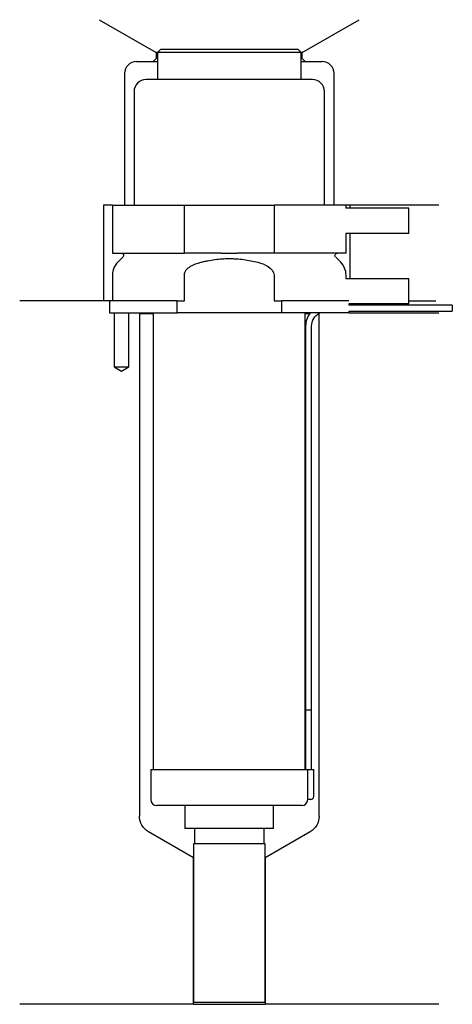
# Model space of a CAD drawing. Header units: millimetres. Extents: x 37 to 109, y 217 to 382.
import ezdxf

# ---------------------------------------------------------------- set-up
doc = ezdxf.new("R2010")
doc.units = ezdxf.units.MM
for name, color, linetype in [('201', 7, 'Continuous'), ('30', 7, 'Continuous'), ('32', 7, 'Continuous')]:
    doc.layers.add(name, color=color, linetype=linetype)

msp = doc.modelspace()

# ---------------------------------------------------------------- linework, layer by layer
at = {"layer": '201', "color": 113}
for p, q in [((50.48, 381.9), (60.01, 376.4)), ((84.41, 376.4), (93.93, 381.9)), ((60.01, 375.4), (59.51, 374.9)), ((60.01, 376.4), (60.01, 375.4)), ((60.21, 376.4), (60.01, 376.4)), ((60.21, 375.4), (60.01, 375.4)), ((84.41, 376.4), (84.21, 376.4)), ((84.41, 375.4), (84.21, 375.4)), ((84.41, 375.4), (84.41, 376.4)), ((84.91, 374.9), (84.41, 375.4)), ((56.71, 374.9), (59.51, 374.9)), ((59.51, 374.9), (60.21, 374.9)), ((84.21, 374.9), (84.91, 374.9)), ((84.91, 374.9), (87.71, 374.9)), ((54.71, 372.9), (54.71, 350.9)), ((89.71, 350.9), (89.71, 372.9)), ((52.71, 350.9), (51.21, 350.9)), ((51.21, 350.9), (51.21, 334.9)), ((107.21, 350.9), (91.71, 350.9)), ((92.33, 350.9), (92.33, 350.4)), ((92.33, 346.2), (92.33, 338.6)), ((51.21, 334.9), (37.21, 334.9)), ((52.21, 334.9), (37.21, 334.9)), ((52.21, 334.9), (52.21, 332.9)), ((102.21, 334.9), (106.69, 334.9)), ((102.21, 334.9), (106.69, 334.9)), ((52.96, 332.9), (52.96, 323.9)), ((55.46, 323.9), (55.46, 332.9)), ((57.11, 332.9), (57.21, 332.8)), ((57.21, 332.8), (59.51, 332.8)), ((57.21, 332.8), (57.21, 248.81)), ((84.91, 332.8), (85.66, 332.8)), ((87.1, 332.8), (87.21, 332.8)), ((87.21, 332.8), (87.31, 332.9)), ((87.21, 248.81), (87.21, 332.8)), ((92.21, 332.9), (107.21, 332.9)), ((52.96, 323.9), (54.21, 323.18)), ((54.21, 323.18), (55.46, 323.9)), ((66.21, 241.88), (58.71, 246.21)), ((85.71, 246.21), (78.21, 241.88)), ((66.21, 217.38), (66.21, 241.88)), ((78.21, 241.88), (78.21, 217.38)), ((66.21, 217.38), (37.21, 217.38)), ((66.21, 217.38), (78.21, 217.38)), ((107.21, 217.38), (78.21, 217.38))]:
    msp.add_line(p, q, dxfattribs=at)
for centre, start, end in [((56.71, 372.9), 90, 180), ((87.71, 372.9), 0, 90)]:
    msp.add_arc(centre, 2, start, end, dxfattribs=at)
at = {"layer": '201', "color": 113, "extrusion": (0, 0, -1)}
for centre, start, end in [((-60.21, 248.81), 300, 360), ((-84.21, 248.81), 180, 240)]:
    msp.add_arc(centre, 3, start, end, dxfattribs=at)
at = {"layer": '30', "color": 113}
for p, q in [((60.71, 376.9), (60.21, 376.4)), ((83.71, 376.9), (60.71, 376.9)), ((84.21, 376.4), (83.71, 376.9)), ((60.21, 376.4), (60.21, 371.9)), ((84.21, 376.4), (60.21, 376.4)), ((84.21, 371.9), (84.21, 376.4)), ((86.11, 371.9), (58.31, 371.9)), ((56.31, 369.9), (56.31, 350.9)), ((88.11, 350.9), (88.11, 369.9)), ((52.71, 350.9), (52.71, 342.9)), ((52.71, 350.9), (64.71, 350.9)), ((64.71, 342.9), (64.71, 350.9)), ((64.71, 350.9), (79.71, 350.9)), ((79.71, 350.9), (79.71, 342.9)), ((91.71, 350.9), (79.71, 350.9)), ((91.71, 350.4), (91.71, 350.9)), ((91.71, 342.9), (91.71, 346.2)), ((52.71, 342.9), (64.71, 342.9)), ((54.44, 342.22), (53.59, 341.37)), ((70.87, 342.9), (64.71, 342.9)), ((79.71, 342.9), (73.55, 342.9)), ((91.71, 342.9), (79.71, 342.9)), ((90.83, 341.37), (89.98, 342.22)), ((52.71, 339.24), (52.71, 334.9)), ((64.71, 334.9), (64.71, 339.24)), ((79.71, 339.24), (79.71, 334.9)), ((91.71, 338.6), (91.71, 339.24)), ((52.21, 334.9), (52.21, 332.9)), ((63.49, 334.9), (52.21, 334.9)), ((63.49, 332.9), (63.49, 334.9)), ((63.49, 334.9), (64.71, 334.9)), ((79.71, 334.9), (80.93, 334.9)), ((92.17, 334.9), (80.93, 334.9)), ((80.93, 334.9), (80.93, 332.9)), ((92.21, 334.2), (92.21, 334.4)), ((109.46, 334.2), (92.21, 334.2)), ((109.46, 334.2), (109.46, 333.2)), ((52.21, 332.9), (63.49, 332.9)), ((52.96, 332.9), (52.96, 323.9)), ((55.46, 323.9), (55.46, 332.9)), ((59.51, 332.9), (59.51, 256.6)), ((80.93, 332.9), (63.49, 332.9)), ((92.21, 332.9), (80.93, 332.9)), ((84.91, 256.6), (84.91, 332.9)), ((92.21, 333.2), (109.46, 333.2)), ((92.21, 332.9), (92.21, 333.2)), ((84.96, 330.7), (84.96, 266.6)), ((85.96, 266.6), (85.96, 330.7)), ((52.96, 323.9), (55.46, 323.9)), ((84.96, 266.6), (85.96, 266.6)), ((84.96, 266.6), (85.96, 266.6)), ((84.96, 266.6), (84.96, 256.6)), ((85.96, 256.6), (85.96, 266.6)), ((59.11, 256.6), (85.28, 256.6)), ((59.11, 256.6), (59.11, 251.6)), ((85.28, 256.6), (86.31, 256.6)), ((85.28, 256.6), (85.28, 252.1)), ((86.31, 252.1), (86.31, 256.6)), ((84.31, 250.6), (60.11, 250.6)), ((64.81, 250.6), (64.81, 246.78)), ((79.61, 246.78), (79.61, 250.6)), ((85.81, 251.6), (85.3, 251.6)), ((79.61, 246.78), (64.81, 246.78)), ((66.4, 246.78), (66.4, 244.18)), ((78.01, 244.18), (78.01, 246.78)), ((66.21, 244.18), (66.21, 217.68)), ((78.21, 244.18), (66.21, 244.18)), ((78.21, 217.68), (78.21, 244.18)), ((78.21, 217.68), (66.21, 217.68))]:
    msp.add_line(p, q, dxfattribs=at)
for centre, radius, start, end in [((58.31, 369.9), 2, 90, 180), ((86.11, 369.9), 2, 0, 90), ((55.71, 339.24), 3, 135, 180), ((88.71, 339.24), 3, 0, 45), ((88.46, 330.7), 3.5, 141.0539, 180), ((85.81, 252.1), 0.5, -90, 0), ((60.11, 251.6), 1, 180, 270), ((84.31, 251.6), 1, -90, 0)]:
    msp.add_arc(centre, radius, start, end, dxfattribs=at)
at = {"layer": '30', "color": 113, "extrusion": (0, 0, -1)}
for centre, radius, start, end in [((-54.16, 342.5), 0.4, 90, 225), ((-90.26, 342.5), 0.4, -45, 90), ((-88.46, 330.7), 2.5, 0, 61.6416)]:
    msp.add_arc(centre, radius, start, end, dxfattribs=at)
at = {"layer": '30', "color": 113}
for points, knots in [([(70.87, 342.9), (71.31, 342.9), (71.76, 342.9), (72.32, 342.9), (72.43, 342.9), (72.65, 342.9), (72.77, 342.9), (73.1, 342.9), (73.33, 342.9), (73.55, 342.9)], [0, 0, 0, 0, 0.5, 0.5, 0.625, 0.625, 0.75, 0.75, 1, 1, 1, 1]), ([(64.71, 339.24), (64.71, 339.86), (65.21, 340.37), (66.26, 341.01), (66.84, 341.21), (67.44, 341.37)], [0, 0, 0, 0, 0.5, 0.5, 1, 1, 1, 1]), ([(67.44, 341.37), (67.63, 341.42), (67.83, 341.46), (68.22, 341.55), (68.42, 341.59), (69.01, 341.71), (69.41, 341.77), (70.6, 341.93), (71.4, 341.99), (72.41, 341.99), (72.61, 341.98), (73.02, 341.97), (73.22, 341.96), (73.82, 341.92), (74.22, 341.88), (75.42, 341.72), (76.2, 341.56), (76.98, 341.37)], [0, 0, 0, 0, 0.0625, 0.0625, 0.125, 0.125, 0.25, 0.25, 0.5, 0.5, 0.5625, 0.5625, 0.625, 0.625, 0.75, 0.75, 1, 1, 1, 1]), ([(76.98, 341.37), (77.57, 341.21), (78.16, 341.01), (79.21, 340.36), (79.71, 339.86), (79.71, 339.24)], [0, 0, 0, 0, 0.5, 0.5, 1, 1, 1, 1]), ([(85.28, 252.1), (85.28, 252.05), (85.28, 251.99), (85.28, 251.89), (85.29, 251.84), (85.29, 251.75), (85.29, 251.71), (85.3, 251.65), (85.3, 251.63), (85.3, 251.62), (85.3, 251.61), (85.3, 251.6)], [0, 0, 0, 0, 0.208202, 0.208202, 0.416635, 0.416635, 0.625338, 0.625338, 0.835614, 0.835614, 1, 1, 1, 1])]:
    msp.add_open_spline(points, degree=3, knots=knots, dxfattribs=at)
at = {"layer": '32', "color": 113}
for p, q in [((102.21, 350.4), (91.67, 350.4)), ((102.21, 346.2), (102.21, 350.4)), ((102.21, 346.2), (91.67, 346.2)), ((102.21, 338.6), (91.67, 338.6)), ((102.21, 334.4), (102.21, 338.6)), ((102.21, 334.4), (92.17, 334.4))]:
    msp.add_line(p, q, dxfattribs=at)

doc.saveas('drawing.dxf')
